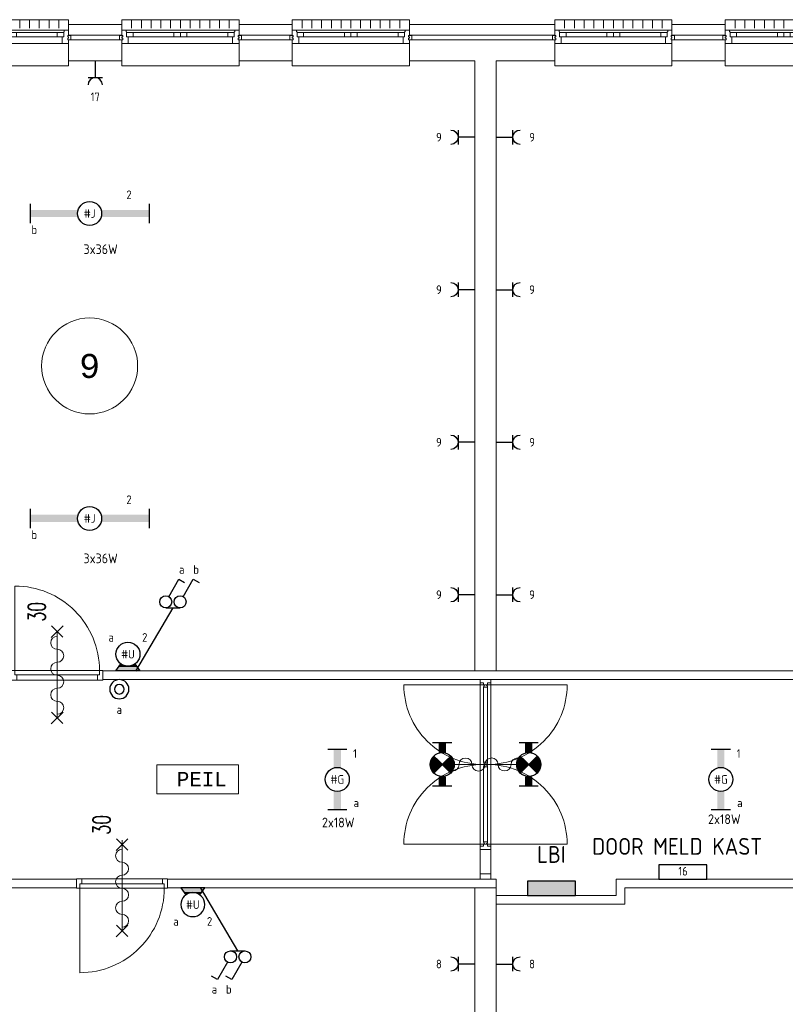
# Model space of a CAD drawing. Header units: millimetres. Extents: x 3141 to 84785, y 12240 to 40624.
# Tile 12 of 19: x 42953 to 50925, y 24797 to 35059. Entities that reach past the tile are written whole.
import ezdxf
from ezdxf.enums import TextEntityAlignment as Align
from ezdxf.xclip import XClip

# ---------------------------------------------------------------- set-up
doc = ezdxf.new("R2010")
doc.units = ezdxf.units.MM
doc.header["$LTSCALE"] = 50
doc.header["$XCLIPFRAME"] = 0
doc.layers.get('0').update_dxf_attribs({"linetype": 'CONTINUOUS'})
for name, color, linetype in [('EL6211--', 3, 'CONTINUOUS'), ('EL6222--', 3, 'CONTINUOUS'), ('EL6311--', 3, 'CONTINUOUS'), ('EL6350--', 3, 'CONTINUOUS'), ('EL6511--', 3, 'CONTINUOUS'), ('Xref', 8, 'CONTINUOUS'), ('Xref-beg26$0$AL$1A---_ALGEMEEN', 8, 'CONTINUOUS'), ('Xref-beg26$0$AT$1A---_TEKST035', 8, 'CONTINUOUS'), ('Xref-beg26$0$AT$1A---_TEKST050', 8, 'CONTINUOUS')]:
    doc.layers.add(name, color=color, linetype=linetype)
doc.styles.add('buro-018', font='Isocp.shx', dxfattribs={"height": 90})
doc.styles.add('buro-035', font='Isocp.shx', dxfattribs={"height": 175})
doc.styles.add('Xref-beg26$0$MONOTXT', font='MONOTXT')
doc.styles.add('Xref-beg26$0$ROMANS', font='ROMANS')

# ---------------------------------------------------------------- blocks, each defined once
blk = doc.blocks.new('*O69')
at = {"layer": 'Xref-beg26$0$AL$1A---_ALGEMEEN', "color": 0, "linetype": 'Continuous', "lineweight": 0}
for p, q in [((-508.33, 240), (-508.33, 150)), ((-406.66, 240), (-406.66, 150)), ((-305, 240), (-305, 150)), ((-203.33, 240), (-203.33, 150)), ((-101.66, 240), (-101.66, 150)), ((0, 240), (0, 150)), ((101.66, 240), (101.66, 150)), ((203.33, 240), (203.33, 150)), ((305, 240), (305, 150)), ((406.66, 240), (406.66, 150)), ((508.33, 240), (508.33, 150)), ((-565.5, 130), (565.5, 130)), ((-493, 106), (-67, 106)), ((67, 106), (493, 106)), ((-493, 63), (-67, 63)), ((67, 63), (493, 63)), ((-543, -9), (543, -9))]:
    blk.add_line(p, q, dxfattribs=at)
for points in [[(-610, 190), (-610, 240), (610, 240), (610, 190)], [(-610, -190), (-610, -240), (610, -240), (610, -190)]]:
    blk.add_lwpolyline(points, dxfattribs=at)
for points in [[(-610, -9), (-545.15, -9), (-543, -6.86), (-543, 63), (-560, 63), (-560, 114), (-565.5, 114), (-565.5, 127.78), (-567.72, 130), (-610, 130), (-610, 76), (-601, 76), (-601, 60), (-610, 60), (-610, 46), (-601, 46), (-601, 30), (-610, 30)], [(-560, 106), (-493, 106), (-493, 63), (-560, 63)], [(-67, 106), (0, 106), (0, 63), (-67, 63)], [(67, 106), (0, 106), (0, 63), (67, 63)], [(560, 106), (493, 106), (493, 63), (560, 63)], [(610, -9), (545.15, -9), (543, -6.86), (543, 63), (560, 63), (560, 114), (565.5, 114), (565.5, 127.78), (567.72, 130), (610, 130), (610, 76), (601, 76), (601, 60), (610, 60), (610, 46), (601, 46), (601, 30), (610, 30)], [(-635, 30), (-601, 30), (-601, 46), (-610, 46), (-610, 60), (-601, 60), (-601, 76), (-635, 76)], [(635, 30), (601, 30), (601, 46), (610, 46), (610, 60), (601, 60), (601, 76), (635, 76)]]:
    blk.add_lwpolyline(points, close=True, dxfattribs=at)
blk = doc.blocks.new('*O70')
at = {"layer": 'Xref-beg26$0$AL$1A---_ALGEMEEN', "color": 0, "linetype": 'Continuous', "lineweight": 0}
for p, q in [((-508.33, 240), (-508.33, 150)), ((-406.66, 240), (-406.66, 150)), ((-305, 240), (-305, 150)), ((-203.33, 240), (-203.33, 150)), ((-101.66, 240), (-101.66, 150)), ((0, 240), (0, 150)), ((101.66, 240), (101.66, 150)), ((203.33, 240), (203.33, 150)), ((305, 240), (305, 150)), ((406.66, 240), (406.66, 150)), ((508.33, 240), (508.33, 150)), ((-565.5, 130), (565.5, 130)), ((-493, 106), (-67, 106)), ((67, 106), (493, 106)), ((-493, 63), (-67, 63)), ((67, 63), (493, 63)), ((-543, -9), (543, -9))]:
    blk.add_line(p, q, dxfattribs=at)
for points in [[(-610, 190), (-610, 240), (610, 240), (610, 190)], [(-610, -190), (-610, -240), (610, -240), (610, -190)]]:
    blk.add_lwpolyline(points, dxfattribs=at)
for points in [[(-610, -9), (-545.15, -9), (-543, -6.86), (-543, 63), (-560, 63), (-560, 114), (-565.5, 114), (-565.5, 127.78), (-567.72, 130), (-610, 130), (-610, 76), (-601, 76), (-601, 60), (-610, 60), (-610, 46), (-601, 46), (-601, 30), (-610, 30)], [(-560, 106), (-493, 106), (-493, 63), (-560, 63)], [(-67, 106), (0, 106), (0, 63), (-67, 63)], [(67, 106), (0, 106), (0, 63), (67, 63)], [(560, 106), (493, 106), (493, 63), (560, 63)], [(610, -9), (545.15, -9), (543, -6.86), (543, 63), (560, 63), (560, 114), (565.5, 114), (565.5, 127.78), (567.72, 130), (610, 130), (610, 76), (601, 76), (601, 60), (610, 60), (610, 46), (601, 46), (601, 30), (610, 30)], [(-635, 30), (-601, 30), (-601, 46), (-610, 46), (-610, 60), (-601, 60), (-601, 76), (-635, 76)], [(635, 30), (601, 30), (601, 46), (610, 46), (610, 60), (601, 60), (601, 76), (635, 76)]]:
    blk.add_lwpolyline(points, close=True, dxfattribs=at)
blk = doc.blocks.new('*O71')
at = {"layer": 'Xref-beg26$0$AL$1A---_ALGEMEEN', "color": 0, "linetype": 'Continuous', "lineweight": 0}
for p, q in [((-508.33, 240), (-508.33, 150)), ((-406.66, 240), (-406.66, 150)), ((-305, 240), (-305, 150)), ((-203.33, 240), (-203.33, 150)), ((-101.66, 240), (-101.66, 150)), ((0, 240), (0, 150)), ((101.66, 240), (101.66, 150)), ((203.33, 240), (203.33, 150)), ((305, 240), (305, 150)), ((406.66, 240), (406.66, 150)), ((508.33, 240), (508.33, 150)), ((-565.5, 130), (565.5, 130)), ((-493, 106), (-67, 106)), ((67, 106), (493, 106)), ((-493, 63), (-67, 63)), ((67, 63), (493, 63)), ((-543, -9), (543, -9))]:
    blk.add_line(p, q, dxfattribs=at)
for points in [[(-610, 190), (-610, 240), (610, 240), (610, 190)], [(-610, -190), (-610, -240), (610, -240), (610, -190)]]:
    blk.add_lwpolyline(points, dxfattribs=at)
for points in [[(-610, -9), (-545.15, -9), (-543, -6.86), (-543, 63), (-560, 63), (-560, 114), (-565.5, 114), (-565.5, 127.78), (-567.72, 130), (-610, 130), (-610, 76), (-601, 76), (-601, 60), (-610, 60), (-610, 46), (-601, 46), (-601, 30), (-610, 30)], [(-560, 106), (-493, 106), (-493, 63), (-560, 63)], [(-67, 106), (0, 106), (0, 63), (-67, 63)], [(67, 106), (0, 106), (0, 63), (67, 63)], [(560, 106), (493, 106), (493, 63), (560, 63)], [(610, -9), (545.15, -9), (543, -6.86), (543, 63), (560, 63), (560, 114), (565.5, 114), (565.5, 127.78), (567.72, 130), (610, 130), (610, 76), (601, 76), (601, 60), (610, 60), (610, 46), (601, 46), (601, 30), (610, 30)], [(-635, 30), (-601, 30), (-601, 46), (-610, 46), (-610, 60), (-601, 60), (-601, 76), (-635, 76)], [(635, 30), (601, 30), (601, 46), (610, 46), (610, 60), (601, 60), (601, 76), (635, 76)]]:
    blk.add_lwpolyline(points, close=True, dxfattribs=at)
blk = doc.blocks.new('*O72')
at = {"layer": 'Xref-beg26$0$AL$1A---_ALGEMEEN', "color": 0, "linetype": 'Continuous', "lineweight": 0}
for p, q in [((-508.33, 240), (-508.33, 150)), ((-406.66, 240), (-406.66, 150)), ((-305, 240), (-305, 150)), ((-203.33, 240), (-203.33, 150)), ((-101.66, 240), (-101.66, 150)), ((0, 240), (0, 150)), ((101.66, 240), (101.66, 150)), ((203.33, 240), (203.33, 150)), ((305, 240), (305, 150)), ((406.66, 240), (406.66, 150)), ((508.33, 240), (508.33, 150)), ((-565.5, 130), (565.5, 130)), ((-493, 106), (-67, 106)), ((67, 106), (493, 106)), ((-493, 63), (-67, 63)), ((67, 63), (493, 63)), ((-543, -9), (543, -9))]:
    blk.add_line(p, q, dxfattribs=at)
for points in [[(-610, 190), (-610, 240), (610, 240), (610, 190)], [(-610, -190), (-610, -240), (610, -240), (610, -190)]]:
    blk.add_lwpolyline(points, dxfattribs=at)
for points in [[(-610, -9), (-545.15, -9), (-543, -6.86), (-543, 63), (-560, 63), (-560, 114), (-565.5, 114), (-565.5, 127.78), (-567.72, 130), (-610, 130), (-610, 76), (-601, 76), (-601, 60), (-610, 60), (-610, 46), (-601, 46), (-601, 30), (-610, 30)], [(-560, 106), (-493, 106), (-493, 63), (-560, 63)], [(-67, 106), (0, 106), (0, 63), (-67, 63)], [(67, 106), (0, 106), (0, 63), (67, 63)], [(560, 106), (493, 106), (493, 63), (560, 63)], [(610, -9), (545.15, -9), (543, -6.86), (543, 63), (560, 63), (560, 114), (565.5, 114), (565.5, 127.78), (567.72, 130), (610, 130), (610, 76), (601, 76), (601, 60), (610, 60), (610, 46), (601, 46), (601, 30), (610, 30)], [(-635, 30), (-601, 30), (-601, 46), (-610, 46), (-610, 60), (-601, 60), (-601, 76), (-635, 76)], [(635, 30), (601, 30), (601, 46), (610, 46), (610, 60), (601, 60), (601, 76), (635, 76)]]:
    blk.add_lwpolyline(points, close=True, dxfattribs=at)
blk = doc.blocks.new('*O73')
at = {"layer": 'Xref-beg26$0$AL$1A---_ALGEMEEN', "color": 0, "linetype": 'Continuous', "lineweight": 0}
for p, q in [((-508.33, 240), (-508.33, 150)), ((-406.66, 240), (-406.66, 150)), ((-305, 240), (-305, 150)), ((-203.33, 240), (-203.33, 150)), ((-101.66, 240), (-101.66, 150)), ((0, 240), (0, 150)), ((101.66, 240), (101.66, 150)), ((203.33, 240), (203.33, 150)), ((305, 240), (305, 150)), ((406.66, 240), (406.66, 150)), ((508.33, 240), (508.33, 150)), ((-565.5, 130), (565.5, 130)), ((-493, 106), (-67, 106)), ((67, 106), (493, 106)), ((-493, 63), (-67, 63)), ((67, 63), (493, 63)), ((-543, -9), (543, -9))]:
    blk.add_line(p, q, dxfattribs=at)
for points in [[(-610, 190), (-610, 240), (610, 240), (610, 190)], [(-610, -190), (-610, -240), (610, -240), (610, -190)]]:
    blk.add_lwpolyline(points, dxfattribs=at)
for points in [[(-610, -9), (-545.15, -9), (-543, -6.86), (-543, 63), (-560, 63), (-560, 114), (-565.5, 114), (-565.5, 127.78), (-567.72, 130), (-610, 130), (-610, 76), (-601, 76), (-601, 60), (-610, 60), (-610, 46), (-601, 46), (-601, 30), (-610, 30)], [(-560, 106), (-493, 106), (-493, 63), (-560, 63)], [(-67, 106), (0, 106), (0, 63), (-67, 63)], [(67, 106), (0, 106), (0, 63), (67, 63)], [(560, 106), (493, 106), (493, 63), (560, 63)], [(610, -9), (545.15, -9), (543, -6.86), (543, 63), (560, 63), (560, 114), (565.5, 114), (565.5, 127.78), (567.72, 130), (610, 130), (610, 76), (601, 76), (601, 60), (610, 60), (610, 46), (601, 46), (601, 30), (610, 30)], [(-635, 30), (-601, 30), (-601, 46), (-610, 46), (-610, 60), (-601, 60), (-601, 76), (-635, 76)], [(635, 30), (601, 30), (601, 46), (610, 46), (610, 60), (601, 60), (601, 76), (635, 76)]]:
    blk.add_lwpolyline(points, close=True, dxfattribs=at)
blk = doc.blocks.new('Xref-beg26$0$ED0881')
at = {"layer": 'Xref-beg26$0$AL$1A---_ALGEMEEN', "color": 0, "linetype": 'Continuous', "lineweight": 0}
for p, q in [((475, -400), (475, 500)), ((915, 0), (35, 0)), ((55, 100), (895, 100)), ((55, 45), (895, 45))]:
    blk.add_line(p, q, dxfattribs=at)
for points in [[(55, 100), (0, 100), (0, 0), (35, 0), (35, 45), (55, 45), (55, 100)], [(950, 0), (915, 0), (915, 45), (895, 45), (895, 100), (950, 100), (950, 0)]]:
    blk.add_lwpolyline(points, close=True, dxfattribs=at)
blk.add_lwpolyline([(35, 0), (35, -880, 0.414214), (915, 0)], format="xyb", dxfattribs=at)
blk = doc.blocks.new('Xref-beg26$0$BRW60')
at = {"layer": 'Xref-beg26$0$AL$1A---_ALGEMEEN', "color": 0, "linetype": 'Continuous', "lineweight": 0}
for p, q in [((-61.42, 393.58), (61.44, 516.42)), ((59.2, 395.81), (-59.18, 514.19)), ((-61.42, -506.42), (61.44, -383.58)), ((59.2, -504.19), (-59.18, -385.81))]:
    blk.add_line(p, q, dxfattribs=at)
blk = doc.blocks.new('*O138')
at = {"layer": 'Xref-beg26$0$AL$1A---_ALGEMEEN', "color": 0, "linetype": 'Continuous', "lineweight": 0}
blk.add_lwpolyline([(0, -407, 1), (0, -271, -1), (0, -136, 1), (0, 0, -1), (0, 136, 1), (0, 271, -1), (0, 407)], format="xyb", dxfattribs=at)
blk = doc.blocks.new('Xref-beg26$0$BRW00')
at = {"layer": 'Xref-beg26$0$AL$1A---_ALGEMEEN', "color": 0, "linetype": 'Continuous', "lineweight": 0}
blk.add_blockref('*O138', (0, 0), dxfattribs=at)
blk = doc.blocks.new('*O163')
at = {"layer": 'Xref-beg26$0$AL$1A---_ALGEMEEN', "color": 0, "linetype": 'Continuous', "lineweight": 0}
blk.add_line((450, 0), (-450, 0), dxfattribs=at)
at = {"layer": 'Xref-beg26$0$AL$1A---_ALGEMEEN', "color": 0, "linetype": 'Continuous', "lineweight": 0, "rotation": 270}
for name in ['Xref-beg26$0$BRW60', 'Xref-beg26$0$BRW00']:
    blk.add_blockref(name, (-5, 0), dxfattribs=at)
blk = doc.blocks.new('Xref-beg26$0$DR30BZ')
at = {"layer": 'Xref-beg26$0$AL$1A---_ALGEMEEN', "color": 0, "linetype": 'Continuous', "lineweight": 0}
blk.add_line((-450, 0), (450, 0), dxfattribs=at)
for centre, start, end in [((-339, 0), 180, 360), ((-204, 0), 360, 180), ((-68, 0), 180, 360), ((68, 0), 360, 180), ((204, 0), 180, 360), ((339, 0), 360, 180)]:
    blk.add_arc(centre, 67.8, start, end, dxfattribs=at)
at = {"layer": 'Xref-beg26$0$AL$1A---_ALGEMEEN', "color": 0, "linetype": 'Continuous', "lineweight": 0, "rotation": 270}
blk.add_blockref('Xref-beg26$0$BRW60', (0, 0), dxfattribs=at)
at = {"layer": 'Xref-beg26$0$AT$1A---_TEKST035', "linetype": 'Continuous', "lineweight": 0, "style": 'Xref-beg26$0$ROMANS', "width": 0.666667}
blk.add_text('30', height=180, dxfattribs=at).set_placement((559, 123))
blk = doc.blocks.new('Xref-beg26')
at = {"layer": 'Xref-beg26$0$AL$1A---_ALGEMEEN', "linetype": 'Continuous', "lineweight": 0}
for p, q in [((123883.43, 91831.32), (123883.43, 93531.32)), ((123997.43, 93531.32), (123997.43, 91831.32)), ((124390.43, 92681.32), (123490.43, 92681.32))]:
    blk.add_line(p, q, dxfattribs=at)
for points in [[(119598.43, 100393.82), (120153.43, 100393.82), (120153.43, 100283.82), (119598.43, 100283.82)], [(121373.43, 100393.82), (121928.43, 100393.82), (121928.43, 100283.82), (121373.43, 100283.82)], [(123148.43, 100393.82), (124663.43, 100393.82), (124663.43, 100283.82), (123148.43, 100283.82)], [(125882.43, 100393.82), (126437.43, 100393.82), (126437.43, 100283.82), (125882.43, 100283.82)], [(119598.43, 100233.82), (120153.43, 100233.82), (120153.43, 100013.82), (119598.43, 100013.82)], [(121373.43, 100233.82), (121928.43, 100233.82), (121928.43, 100013.82), (121373.43, 100013.82)], [(123830.43, 93656.32), (124050.43, 93656.32), (124050.43, 100013.82), (124663.43, 100013.82), (124663.43, 100233.82), (123148.43, 100233.82), (123148.43, 100013.82), (123830.43, 100013.82)], [(125882.43, 100233.82), (126437.43, 100233.82), (126437.43, 100013.82), (125882.43, 100013.82)], [(119955.43, 93566.32), (127250.43, 93566.32), (127250.43, 93656.32), (119955.43, 93656.32)], [(123883.43, 91486.32), (123997.43, 91486.32), (123997.43, 93566.32), (123883.43, 93566.32)], [(123997.43, 93566.32), (123997.43, 93531.32), (123960.43, 93531.32), (123960.43, 93511.32), (123920.43, 93511.32), (123920.43, 93531.32), (123883.43, 93531.32), (123883.43, 93566.32), (123997.43, 93566.32)], [(123960.43, 92706.32), (123960.43, 93486.32), (123920.43, 93486.32), (123920.43, 92706.32)], [(120517.95, 92376.32), (121367.95, 92376.32), (121367.95, 92676.32), (120517.95, 92676.32)], [(123960.43, 91876.32), (123960.43, 92656.32), (123920.43, 92656.32), (123920.43, 91876.32)], [(123997.43, 91796.32), (123997.43, 91831.32), (123960.43, 91831.32), (123960.43, 91851.32), (123920.43, 91851.32), (123920.43, 91831.32), (123883.43, 91831.32), (123883.43, 91796.32), (123997.43, 91796.32)], [(123883.43, 91486.32), (123997.43, 91486.32), (123997.43, 91541.32), (123883.43, 91541.32)], [(112385.43, 91396.32), (119680.43, 91396.32), (119680.43, 91486.32), (112385.43, 91486.32)], [(124050.43, 91396.32), (120630.43, 91396.32), (120630.43, 91486.32), (124050.43, 91486.32)], [(124050.43, 91316.32), (125300.43, 91316.32), (125300.43, 91486.32), (127925.43, 91486.32), (127925.43, 91396.32), (125390.43, 91396.32), (125390.43, 91226.32), (124050.43, 91226.32)], [(123830.43, 91396.32), (124050.43, 91396.32), (124050.43, 85038.82), (124663.43, 85038.82), (124663.43, 84818.82), (123148.43, 84818.82), (123148.43, 85038.82), (123830.43, 85038.82)]]:
    blk.add_lwpolyline(points, close=True, dxfattribs=at)
for points in [[(123920.43058, 92681.32099, -0.4142135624), (123090.43, 93511.32), (123920.43, 93511.32)], [(123960.43058, 92681.32099, 0.4142135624), (124790.43, 93511.32), (123960.43, 93511.32)], [(123920.43058, 92681.32099, 0.4142135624), (123090.43, 91851.32), (123920.43, 91851.32)], [(123960.43058, 92681.32099, -0.4142135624), (124790.43, 91851.32), (123960.43, 91851.32)]]:
    blk.add_lwpolyline(points, format="xyb", dxfattribs=at)
blk.add_circle((119817.934, 96835.07731), 500, dxfattribs=at)
for centre, start, end in [((123940.42849, 93490.81971), 347.319616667, 192.680383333), ((123940.43058, 92701.82099), 167.319616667, 12.680383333), ((123940.43058, 92660.82099), 347.319616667, 192.680383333), ((123940.43651, 91871.82142), 167.319616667, 12.680383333)]:
    blk.add_arc(centre, 20.5, start, end, dxfattribs=at)
for name, p in [('*O69', (118988.43, 100203.82)), ('*O70', (120763.43, 100203.82)), ('*O71', (122538.43, 100203.82)), ('*O72', (125272.43, 100203.82)), ('*O73', (127047.43, 100203.82)), ('*O163', (123940.43, 92681.32)), ('Xref-beg26$0$ED0881', (119680.43, 91391.32))]:
    blk.add_blockref(name, p, dxfattribs=at)
at = {"layer": 'Xref-beg26$0$AL$1A---_ALGEMEEN', "linetype": 'Continuous', "lineweight": 0, "yscale": -1}
blk.add_blockref('Xref-beg26$0$ED0881', (119005.43, 93661.32), dxfattribs=at)
at = {"layer": 'Xref-beg26$0$AL$1A---_ALGEMEEN', "linetype": 'Continuous', "lineweight": 0, "rotation": 90}
for p in [(119480.43, 93611.32), (120155.43, 91391.32)]:
    blk.add_blockref('Xref-beg26$0$DR30BZ', p, dxfattribs=at)
at = {"layer": 'Xref-beg26$0$AT$1A---_TEKST035', "linetype": 'Continuous', "lineweight": 0, "style": 'Xref-beg26$0$MONOTXT'}
blk.add_text('PEIL', height=150, dxfattribs=at).set_placement((120726.14, 92528.87), align=Align.MIDDLE_LEFT)
at = {"layer": 'Xref-beg26$0$AT$1A---_TEKST050', "linetype": 'Continuous', "lineweight": 0, "style": 'Xref-beg26$0$MONOTXT'}
blk.add_text('9', height=250.00002, dxfattribs=at).set_placement((119817.93, 96835.07), align=Align.MIDDLE)
blk = doc.blocks.new('1116A4C')
at = {"color": 0, "linetype": 'Continuous'}
for p, q in [((-5, 4), (-5, 1)), ((5, 4), (-5, 4)), ((5, 1), (5, 4)), ((-5, 1), (5, 1))]:
    blk.add_line(p, q, dxfattribs=at)
blk.add_solid([(-5, 4), (-5, 1), (5, 4), (5, 1)], dxfattribs=at)
at = {"color": 0, "linetype": 'Continuous', "style": 'buro-018'}
for tag, p in [('E_GKAST', (0, 15)), ('E_GROEP', (0, 9)), ('E_SGROEP', (4.5, 9)), ('E_KAST', (0, 6))]:
    blk.add_attdef(tag, text='', height=1.8, dxfattribs=at).set_placement(p, align=Align.MIDDLE)
at = {"color": 0, "linetype": 'Continuous', "style": 'buro-018', "flags": 1}
blk.add_attdef('E_MATCODE', text='', height=1.8, dxfattribs=at).set_placement((0, 0), align=Align.MIDDLE)
blk = doc.blocks.new('111304')
at = {"color": 0, "linetype": 'Continuous'}
for p, q in [((-1.5, 4.5), (1.5, 4.5)), ((0, 1), (0, 4.5))]:
    blk.add_line(p, q, dxfattribs=at)
blk.add_arc((0, 6), 1.5, 180, 0, dxfattribs=at)
at = {"color": 0, "linetype": 'Continuous', "style": 'buro-018'}
for tag, p in [('E_GKAST', (0, 11.5)), ('E_GROEP', (0, 8.5)), ('E_SGROEP', (4.5, 8.5))]:
    blk.add_attdef(tag, text='', height=1.8, dxfattribs=at).set_placement(p, align=Align.MIDDLE)
at = {"color": 0, "linetype": 'Continuous', "style": 'buro-018', "flags": 1}
for tag, p in [('E_VERMCODE', (13, 8.5)), ('E_MATCODE', (0, 0))]:
    blk.add_attdef(tag, text='', height=1.8, dxfattribs=at).set_placement(p, align=Align.MIDDLE)
blk = doc.blocks.new('E00135')
at = {"color": 0}
for p, q in [((-2.5, -3.5), (-1.45, -2.03)), ((1.45, -2.03), (2.5, -3.5)), ((2.5, -3.5), (-2.5, -3.5)), ((-1.79, -2.5), (1.79, -2.5))]:
    blk.add_line(p, q, dxfattribs=at)
for points in [[(-1.45, -2.03), (-0.5, -2.5), (-1.79, -2.5)], [(1.45, -2.03), (0.5, -2.5), (1.79, -2.5)], [(-1.79, -2.5), (1.79, -2.5), (-2.5, -3.5), (2.5, -3.5)]]:
    blk.add_solid(points, dxfattribs=at)
blk = doc.blocks.new('1115B3A-WA4')
at = {"color": 0, "linetype": 'Continuous'}
blk.add_circle((0, 0), 2.5, dxfattribs=at)
at = {"color": 0, "zscale": 50}
blk.add_blockref('E00135', (0, 0), dxfattribs=at)
at = {"color": 0, "linetype": 'Continuous', "style": 'buro-018'}
for tag, p in [('E_GKAST', (0, 8)), ('E_GROEP', (0, 5)), ('E_SGROEP', (4.5, 5)), ('E_ARMCODE', (0, 0)), ('E_SLET', (4.5, -1))]:
    blk.add_attdef(tag, text='', height=1.8, dxfattribs=at).set_placement(p, align=Align.MIDDLE)
blk = doc.blocks.new('1114A1')
at = {"color": 0, "linetype": 'Continuous'}
for p, q in [((0.62, 3.33), (2.74, 7)), ((2.74, 7), (3.95, 6.3))]:
    blk.add_line(p, q, dxfattribs=at)
blk.add_circle((0, 2.25), 1.25, dxfattribs=at)
at = {"color": 0, "linetype": 'Continuous', "style": 'buro-018'}
for tag, p in [('E_SLET1', (3.36, 9)), ('E_GROEP', (0, 0)), ('E_GKAST', (0, 0))]:
    blk.add_attdef(tag, text='', height=1.8, dxfattribs=at).set_placement(p, align=Align.MIDDLE)
at = {"color": 0, "linetype": 'Continuous', "style": 'buro-018', "flags": 1}
for tag in ['E_MATCODE', 'E_SGROEP']:
    blk.add_attdef(tag, text='', height=1.8, dxfattribs=at).set_placement((0, 0), align=Align.MIDDLE)
blk = doc.blocks.new('1115B61240')
at = {"color": 0}
for p, q in [((-12.4, 2), (-12.4, -2)), ((12.4, 2), (12.4, -2))]:
    blk.add_line(p, q, dxfattribs=at)
at = {"color": 0, "linetype": 'Continuous'}
blk.add_circle((0, 0), 2.5, dxfattribs=at)
at = {"color": 0}
for points in [[(-2.5, 0.75), (-12.4, 0.75), (-2.5, -0.75), (-12.4, -0.75)], [(2.5, 0.75), (12.4, 0.75), (2.5, -0.75), (12.4, -0.75)]]:
    blk.add_solid(points, dxfattribs=at)
at = {"color": 0, "linetype": 'Continuous', "style": 'buro-018'}
for tag, p in [('E_GKAST', (0, 8)), ('E_GROEP', (0, 5)), ('E_SGROEP', (4.5, 5)), ('E_ARMCODE', (0, 0)), ('E_SLET', (4.5, -3))]:
    blk.add_attdef(tag, text='', height=1.8, dxfattribs=at).set_placement(p, align=Align.MIDDLE)
blk = doc.blocks.new('1115B6630')
at = {"color": 0}
for p, q in [((-6.3, 2), (-6.3, -2)), ((6.3, 2), (6.3, -2))]:
    blk.add_line(p, q, dxfattribs=at)
at = {"color": 0, "linetype": 'Continuous'}
blk.add_circle((0, 0), 2.5, dxfattribs=at)
at = {"color": 0}
for points in [[(-2.5, 0.75), (-6.3, 0.75), (-2.5, -0.75), (-6.3, -0.75)], [(2.5, 0.75), (6.3, 0.75), (2.5, -0.75), (6.3, -0.75)]]:
    blk.add_solid(points, dxfattribs=at)
at = {"color": 0, "linetype": 'Continuous', "style": 'buro-018'}
for tag, p in [('E_GKAST', (0, 8)), ('E_GROEP', (0, 5)), ('E_SGROEP', (4.5, 5)), ('E_ARMCODE', (0, 0)), ('E_SLET', (4.5, -3))]:
    blk.add_attdef(tag, text='', height=1.8, dxfattribs=at).set_placement(p, align=Align.MIDDLE)
blk = doc.blocks.new('111410')
at = {"color": 0, "linetype": 'Continuous'}
for radius in [2, 1]:
    blk.add_circle((0, 3), radius, dxfattribs=at)
at = {"color": 0, "linetype": 'Continuous', "style": 'buro-018'}
for tag, p in [('E_SLET1', (0, 7)), ('E_GROEP', (0, 0)), ('E_GKAST', (0, 0))]:
    blk.add_attdef(tag, text='', height=1.8, dxfattribs=at).set_placement(p, align=Align.MIDDLE)
at = {"color": 0, "linetype": 'Continuous', "style": 'buro-018', "flags": 1}
for tag in ['E_MATCODE', 'E_SGROEP']:
    blk.add_attdef(tag, text='', height=1.8, dxfattribs=at).set_placement((0, 0), align=Align.MIDDLE)
blk = doc.blocks.new('E00445')
at = {"color": 0, "linetype": 'Continuous'}
for p, q in [((5, 4), (-5, 4)), ((-5, 4), (-5, 1)), ((5, 1), (5, 4)), ((-5, 1), (5, 1))]:
    blk.add_line(p, q, dxfattribs=at)
at = {"color": 0, "linetype": 'Continuous', "style": 'buro-018'}
for tag, p in [('E_GKAST', (0, 9)), ('E_GROEP', (0, 6)), ('E_SGROEP', (6, 6)), ('E_KAST', (8.5, 2.5))]:
    blk.add_attdef(tag, text='', height=1.8, dxfattribs=at).set_placement(p, align=Align.MIDDLE)
at = {"color": 0, "linetype": 'Continuous', "style": 'buro-018', "flags": 1}
for tag, p in [('E_VERMCODE', (14.5, 6)), ('E_MATCODE', (0, 0))]:
    blk.add_attdef(tag, text='', height=1.8, dxfattribs=at).set_placement(p, align=Align.MIDDLE)
blk = doc.blocks.new('E00018')
at = {"color": 0, "linetype": 'Continuous'}
for p, q in [((-1.77, -1.77), (1.77, 1.77)), ((1.77, -1.77), (-1.77, 1.77))]:
    blk.add_line(p, q, dxfattribs=at)
at = {"color": 0, "linetype": 'Continuous', "const_width": 2.5}
for points in [[(-0.88, 0.88, -0.198912), (0, 1.25, -0.198912), (0.88, 0.88, -1)], [(-0.88, -0.88, 0.198912), (0, -1.25, 0.198912), (0.88, -0.88, 1)]]:
    blk.add_lwpolyline(points, format="xyb", dxfattribs=at)
blk = doc.blocks.new('1115B7330-NO1')
at = {"color": 0}
for p, q in [((-4.5, 2), (-4.5, -2)), ((4.5, 2), (4.5, -2))]:
    blk.add_line(p, q, dxfattribs=at)
at = {"color": 0, "linetype": 'Continuous'}
blk.add_circle((0, 0), 2.5, dxfattribs=at)
at = {"color": 0}
for points in [[(-2.5, 0.75), (-4.5, 0.75), (-2.5, -0.75), (-4.5, -0.75)], [(2.5, 0.75), (4.5, 0.75), (2.5, -0.75), (4.5, -0.75)]]:
    blk.add_solid(points, dxfattribs=at)
at = {"color": 0, "zscale": 50}
blk.add_blockref('E00018', (0, 0), dxfattribs=at)
at = {"color": 0, "linetype": 'Continuous', "style": 'buro-018'}
for tag, p in [('E_GKAST', (0, 8)), ('E_GROEP', (0, 5)), ('E_SGROEP', (4.5, 5)), ('E_ARMCODE', (0, 0)), ('E_SLET', (4.5, -3))]:
    blk.add_attdef(tag, text='', height=1.8, dxfattribs=at).set_placement(p, align=Align.MIDDLE)

msp = doc.modelspace()

# ---------------------------------------------------------------- linework, layer by layer
at = {"layer": 'EL6311--', "color": 1}
for p, q in [((44548, 28929), (44160, 28268)), ((44473, 28929), (44623, 28929)), ((45223, 25354), (44835, 26014)), ((45148, 25354), (45298, 25354))]:
    msp.add_line(p, q, dxfattribs=at)

# ---------------------------------------------------------------- block references
at = {"layer": 'EL6211--'}
ref = msp.add_blockref('1116A4C', (48490, 25881), dxfattribs=dict(at, xscale=50, yscale=50, zscale=50))
ref.add_attrib('E_KAST', 'LBI', dxfattribs={"layer": '0', "color": 2, "linetype": 'Continuous', "height": 175, "style": 'buro-035'}).set_placement((48490, 26359), align=Align.MIDDLE)
at = {"layer": 'EL6222--'}
ref = msp.add_blockref('111304', (43739, 34679), dxfattribs=dict(at, xscale=50, yscale=50, zscale=50, rotation=180))
ref.add_attrib('E_GROEP', '17', dxfattribs={"layer": '0', "color": 1, "linetype": 'Continuous', "height": 90, "style": 'buro-018'}).set_placement((43739, 34254), align=Align.MIDDLE)
ref = msp.add_blockref('111304', (47743, 33834), dxfattribs=dict(at, xscale=-50, yscale=50, zscale=50, rotation=90))
ref.add_attrib('E_GROEP', '9', dxfattribs={"layer": '0', "color": 1, "linetype": 'Continuous', "height": 90, "style": 'buro-018'}).set_placement((47318, 33834), align=Align.MIDDLE)
ref = msp.add_blockref('111304', (47863, 33834), dxfattribs=dict(at, xscale=-50, yscale=50, zscale=50, rotation=270))
ref.add_attrib('E_GROEP', '9', dxfattribs={"layer": '0', "color": 1, "linetype": 'Continuous', "height": 90, "style": 'buro-018'}).set_placement((48288, 33834), align=Align.MIDDLE)
ref = msp.add_blockref('111304', (47743, 32245), dxfattribs=dict(at, xscale=-50, yscale=50, zscale=50, rotation=90))
ref.add_attrib('E_GROEP', '9', dxfattribs={"layer": '0', "color": 1, "linetype": 'Continuous', "height": 90, "style": 'buro-018'}).set_placement((47318, 32245), align=Align.MIDDLE)
ref = msp.add_blockref('111304', (47863, 32245), dxfattribs=dict(at, xscale=-50, yscale=50, zscale=50, rotation=270))
ref.add_attrib('E_GROEP', '9', dxfattribs={"layer": '0', "color": 1, "linetype": 'Continuous', "height": 90, "style": 'buro-018'}).set_placement((48288, 32245), align=Align.MIDDLE)
ref = msp.add_blockref('111304', (47743, 30655), dxfattribs=dict(at, xscale=-50, yscale=50, zscale=50, rotation=90))
ref.add_attrib('E_GROEP', '9', dxfattribs={"layer": '0', "color": 1, "linetype": 'Continuous', "height": 90, "style": 'buro-018'}).set_placement((47318, 30655), align=Align.MIDDLE)
ref = msp.add_blockref('111304', (47863, 30655), dxfattribs=dict(at, xscale=-50, yscale=50, zscale=50, rotation=270))
ref.add_attrib('E_GROEP', '9', dxfattribs={"layer": '0', "color": 1, "linetype": 'Continuous', "height": 90, "style": 'buro-018'}).set_placement((48288, 30655), align=Align.MIDDLE)
ref = msp.add_blockref('111304', (47743, 29066), dxfattribs=dict(at, xscale=-50, yscale=50, zscale=50, rotation=90))
ref.add_attrib('E_GROEP', '9', dxfattribs={"layer": '0', "color": 1, "linetype": 'Continuous', "height": 90, "style": 'buro-018'}).set_placement((47318, 29066), align=Align.MIDDLE)
ref = msp.add_blockref('111304', (47863, 29066), dxfattribs=dict(at, xscale=-50, yscale=50, zscale=50, rotation=270))
ref.add_attrib('E_GROEP', '9', dxfattribs={"layer": '0', "color": 1, "linetype": 'Continuous', "height": 90, "style": 'buro-018'}).set_placement((48288, 29066), align=Align.MIDDLE)
ref = msp.add_blockref('111304', (47743, 25217), dxfattribs=dict(at, xscale=-50, yscale=50, zscale=50, rotation=90))
ref.add_attrib('E_GROEP', '8', dxfattribs={"layer": '0', "color": 1, "linetype": 'Continuous', "height": 90, "style": 'buro-018'}).set_placement((47318, 25217), align=Align.MIDDLE)
ref = msp.add_blockref('111304', (47863, 25217), dxfattribs=dict(at, xscale=-50, yscale=50, zscale=50, rotation=270))
ref.add_attrib('E_GROEP', '8', dxfattribs={"layer": '0', "color": 1, "linetype": 'Continuous', "height": 90, "style": 'buro-018'}).set_placement((48288, 25217), align=Align.MIDDLE)
at = {"layer": 'EL6311--'}
ref = msp.add_blockref('1115B61240', (43681, 33039), dxfattribs=dict(at, xscale=50, yscale=50, zscale=50))
ref.add_attrib('E_ARMCODE', '#J', dxfattribs={"layer": '0', "color": 1, "linetype": 'Continuous', "height": 90, "style": 'buro-018'}).set_placement((43681, 33039), align=Align.MIDDLE)
ref.add_attrib('E_SLET', 'b', dxfattribs={"layer": '0', "color": 1, "linetype": 'Continuous', "height": 90, "style": 'buro-018'}).set_placement((43104, 32870), align=Align.MIDDLE)
ref.add_attrib('E_GROEP', '2', dxfattribs={"layer": '0', "color": 1, "linetype": 'Continuous', "height": 90, "style": 'buro-018'}).set_placement((44091, 33234), align=Align.MIDDLE)
ref = msp.add_blockref('1115B61240', (43681, 29861), dxfattribs=dict(at, xscale=50, yscale=50, zscale=50))
ref.add_attrib('E_ARMCODE', '#J', dxfattribs={"layer": '0', "color": 1, "linetype": 'Continuous', "height": 90, "style": 'buro-018'}).set_placement((43681, 29861), align=Align.MIDDLE)
ref.add_attrib('E_SLET', 'b', dxfattribs={"layer": '0', "color": 1, "linetype": 'Continuous', "height": 90, "style": 'buro-018'}).set_placement((43104, 29691), align=Align.MIDDLE)
ref.add_attrib('E_GROEP', '2', dxfattribs={"layer": '0', "color": 1, "linetype": 'Continuous', "height": 90, "style": 'buro-018'}).set_placement((44091, 30056), align=Align.MIDDLE)
ref = msp.add_blockref('1114A1', (44473, 28879), dxfattribs=dict(at, xscale=50, yscale=50, zscale=50))
ref.add_attrib('E_SLET1', 'a', dxfattribs={"layer": '0', "color": 1, "linetype": 'Continuous', "height": 90, "style": 'buro-018'}).set_placement((44640, 29329), align=Align.MIDDLE)
ref = msp.add_blockref('1114A1', (44623, 28879), dxfattribs=dict(at, xscale=50, yscale=50, zscale=50))
ref.add_attrib('E_SLET1', 'b', dxfattribs={"layer": '0', "color": 1, "linetype": 'Continuous', "height": 90, "style": 'buro-018'}).set_placement((44790, 29329), align=Align.MIDDLE)
ref = msp.add_blockref('1115B3A-WA4', (44080, 28446), dxfattribs=dict(at, xscale=50, yscale=50, zscale=50))
ref.add_attrib('E_ARMCODE', '#U', dxfattribs={"layer": '0', "color": 1, "linetype": 'Continuous', "height": 90, "style": 'buro-018'}).set_placement((44080, 28446), align=Align.MIDDLE)
ref.add_attrib('E_SLET', 'a', dxfattribs={"layer": '0', "color": 1, "linetype": 'Continuous', "height": 90, "style": 'buro-018'}).set_placement((43905, 28621), align=Align.MIDDLE)
ref.add_attrib('E_GROEP', '2', dxfattribs={"layer": '0', "color": 1, "linetype": 'Continuous', "height": 90, "style": 'buro-018'}).set_placement((44255, 28621), align=Align.MIDDLE)
ref = msp.add_blockref('111410', (43990, 28231), dxfattribs=dict(at, xscale=-50, yscale=50, zscale=50, rotation=180))
ref.add_attrib('E_SLET1', 'a', dxfattribs={"layer": '0', "color": 1, "linetype": 'Continuous', "height": 90, "style": 'buro-018'}).set_placement((43990, 27869), align=Align.MIDDLE)
ref = msp.add_blockref('1115B6630', (46260, 27141), dxfattribs=dict(at, xscale=50, yscale=50, zscale=50, rotation=90))
ref.add_attrib('E_ARMCODE', '#G', dxfattribs={"layer": '0', "color": 1, "linetype": 'Continuous', "height": 90, "style": 'buro-018'}).set_placement((46260, 27141), align=Align.MIDDLE)
ref.add_attrib('E_SLET', 'a', dxfattribs={"layer": '0', "color": 1, "linetype": 'Continuous', "height": 90, "style": 'buro-018'}).set_placement((46458, 26897), align=Align.MIDDLE)
ref.add_attrib('E_GROEP', '1', dxfattribs={"layer": '0', "color": 1, "linetype": 'Continuous', "height": 90, "style": 'buro-018'}).set_placement((46445, 27411), align=Align.MIDDLE)
ref = msp.add_blockref('1115B6630', (50254, 27141), dxfattribs=dict(at, xscale=50, yscale=50, zscale=50, rotation=90))
ref.add_attrib('E_ARMCODE', '#G', dxfattribs={"layer": '0', "color": 1, "linetype": 'Continuous', "height": 90, "style": 'buro-018'}).set_placement((50254, 27141), align=Align.MIDDLE)
ref.add_attrib('E_SLET', 'a', dxfattribs={"layer": '0', "color": 1, "linetype": 'Continuous', "height": 90, "style": 'buro-018'}).set_placement((50452, 26897), align=Align.MIDDLE)
ref.add_attrib('E_GROEP', '1', dxfattribs={"layer": '0', "color": 1, "linetype": 'Continuous', "height": 90, "style": 'buro-018'}).set_placement((50439, 27411), align=Align.MIDDLE)
ref = msp.add_blockref('1115B3A-WA4', (44755, 25836), dxfattribs=dict(at, xscale=-50, yscale=50, zscale=50, rotation=180))
ref.add_attrib('E_ARMCODE', '#U', dxfattribs={"layer": '0', "color": 1, "linetype": 'Continuous', "height": 90, "style": 'buro-018'}).set_placement((44755, 25836), align=Align.MIDDLE)
ref.add_attrib('E_SLET', 'a', dxfattribs={"layer": '0', "color": 1, "linetype": 'Continuous', "height": 90, "style": 'buro-018'}).set_placement((44580, 25661), align=Align.MIDDLE)
ref.add_attrib('E_GROEP', '2', dxfattribs={"layer": '0', "color": 1, "linetype": 'Continuous', "height": 90, "style": 'buro-018'}).set_placement((44930, 25661), align=Align.MIDDLE)
ref = msp.add_blockref('1114A1', (45148, 25404), dxfattribs=dict(at, xscale=50, yscale=50, zscale=50, rotation=180))
ref.add_attrib('E_SLET1', 'a', dxfattribs={"layer": '0', "color": 1, "linetype": 'Continuous', "height": 90, "style": 'buro-018'}).set_placement((44980, 24954), align=Align.MIDDLE)
ref = msp.add_blockref('1114A1', (45298, 25404), dxfattribs=dict(at, xscale=50, yscale=50, zscale=50, rotation=180))
ref.add_attrib('E_SLET1', 'b', dxfattribs={"layer": '0', "color": 1, "linetype": 'Continuous', "height": 90, "style": 'buro-018'}).set_placement((45130, 24954), align=Align.MIDDLE)
at = {"layer": 'EL6350--', "xscale": 50, "yscale": 50, "zscale": 50, "rotation": 270}
for p in [(47353, 27296), (48253, 27296)]:
    msp.add_blockref('1115B7330-NO1', p, dxfattribs=at)
at = {"layer": 'EL6511--'}
ref = msp.add_blockref('E00445', (49860, 26301), dxfattribs=dict(at, xscale=50, yscale=50, zscale=50, rotation=180))
ref.add_attrib('E_KAST', 'DOOR MELD KAST', dxfattribs={"layer": '0', "color": 2, "linetype": 'Continuous', "height": 175, "style": 'buro-035'}).set_placement((49799, 26443), align=Align.MIDDLE)
ref.add_attrib('E_GROEP', '16', dxfattribs={"layer": '0', "color": 1, "linetype": 'Continuous', "height": 90, "style": 'buro-018'}).set_placement((49860, 26184), align=Align.MIDDLE)
at = {"layer": 'Xref'}
ref = msp.add_blockref('Xref-beg26', (-76137, -65385), dxfattribs=at)
XClip(ref).set_block_clipping_path([(78990.3724838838, 77624.9615581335), (160922.2916472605, 106219.4632938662)])

# ---------------------------------------------------------------- texts
at = {"layer": 'EL6222--', "color": 1, "style": 'buro-018'}
for s, p in [('3x36W', (43617, 32616)), ('3x36W', (43617, 29394)), ('2x18W', (46100, 26641)), ('2x18W', (50121, 26676))]:
    msp.add_text(s, height=101.2, dxfattribs=at).set_placement(p)

doc.saveas('drawing.dxf')
